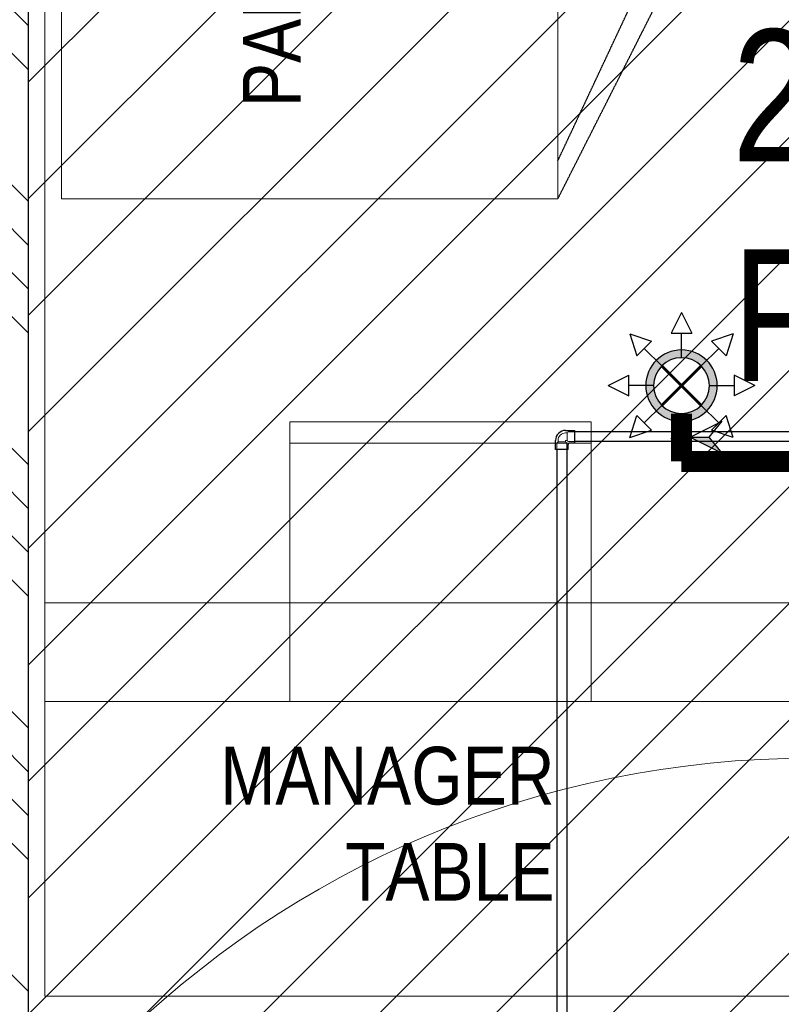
# Model space of a CAD drawing. Header units: millimetres. Extents: x -226731 to 126254, y -16359 to 60195.
# Tile 64 of 256: x -164022 to -162867, y 18782 to 20276. Entities that reach past the tile are written whole.
import ezdxf

# ---------------------------------------------------------------- set-up
doc = ezdxf.new("R2010")
doc.units = ezdxf.units.MM
doc.header["$LTSCALE"] = 0.1
doc.header["$MEASUREMENT"] = 0
for name, pattern in [('CENTER', [2, 1.25, -0.25, 0.25, -0.25]), ('CONTINOUS', [0, 0, 0]), ('HIDDEN', [0.375, 0.25, -0.125])]:
    doc.linetypes.add(name, pattern=pattern)
doc.layers.get('0').update_dxf_attribs({"lineweight": 5})
for name, color, linetype, lineweight in [('-P-Text', 7, 'Continuous', 18), ('0_CCE_ FF_SIDE WALL SPRINKLER', 6, 'Continuous', 0), ('0_CCE_FF_100 DIA PIPE', 11, 'Continuous', 0), ('DIM', 142, 'Continuous', 9), ('FIXTURES', 2, 'Continuous', 9), ('NPC-P-LEDGE WALL', 150, 'Continuous', 13), ('S2-Civil plan', 5, 'Continuous', 5), ('SPRINKLER COVERAGE AREA', 1, 'Continuous', 9), ('TEXT', 70, 'Continuous', 5), ('WALLS', 1, 'Continuous', 5)]:
    doc.layers.add(name, color=color, linetype=linetype, lineweight=lineweight)
for name, color, linetype in [('0_CCE_PL Domestic pipe', 5, 'DOMESTIC_LINE'), ('0_CCE_PL_WATER SUPPLY ARROW', 7, 'Continuous'), ('FIRE FIGHTING SERVICES', 5, 'Continuous'), ('FURN', 4, 'Continuous'), ('JMT-F-SPRINKLER', 50, 'Continuous'), ('NPC-P-Waste Water Pipe', 5, 'Continuous')]:
    doc.layers.add(name, color=color, linetype=linetype)
doc.styles.add('ARIAL', font='arial.ttf')
doc.styles.add('Dominos CV Raman - X base$0$50', font='arial.ttf', dxfattribs={"height": 75})
doc.styles.add('romance', font='romans.shx', dxfattribs={"width": 0.8})
doc.styles.get("Standard").update_dxf_attribs({"font": 'ARIALN.TTF'})
doc.linetypes.add('DOMESTIC_LINE', pattern='A,0.5,-0.2,["DWS",ARIAL,S=0.1,R=0,X=-0.1,Y=-0.05],-0.25', length=0.95)

# ---------------------------------------------------------------- blocks, each defined once
blk = doc.blocks.new('A$C280d5e04')
at = {"layer": 'FIXTURES', "color": 8}
blk.add_lwpolyline([(30.1, 24), (0, 24), (0, 0), (30.1, 0)], close=True, dxfattribs=at)
at = {"layer": 'FURN', "color": 8, "linetype": 'HIDDEN'}
for p, q in [((30.1, 2.312), (37.912, 18.97)), ((30.1, 0), (38.577, 16.765))]:
    blk.add_line(p, q, dxfattribs=at)
blk.add_arc((30.096, 15.411), 8.589, 9.06912, 89.97001, dxfattribs=at)
blk = doc.blocks.new('A$Cd6783724')
at = {"layer": 'FIXTURES', "color": 8}
blk.add_lwpolyline([(1.292, 0), (0, 0), (0, 18.28), (1.292, 18.28)], close=True, dxfattribs=at)
blk.add_lwpolyline([(16.97, 18.278), (16.97, 0), (1.292, 0), (1.292, 18.278), (16.97, 18.278)], dxfattribs=at)
blk = doc.blocks.new('G$CB144AF6C')
at = {"color": 8, "linetype": 'Continuous'}
for p, q in [((0, 17), (9.2, 17)), ((11.4, 15.3), (13.7, 15.3)), ((11.9, 29), (11.9, 19.8)), ((13.7, 17.5), (13.7, 15.3)), ((24.6, 17.4), (14.3, 17.4)), ((25.2, 17.5), (25.2, 15.3)), ((26.9, 29), (26.9, 19.8)), ((0, 2), (9.2, 2)), ((13.7, 3.8), (11.4, 3.8)), ((11.5, 14.7), (11.5, 4.4))]:
    blk.add_line(p, q, dxfattribs=at)
for centre, radius, start, end in [((9.2, 14.7), 2.34, 0, 90), ((14.3, 19.8), 2.34, 180, 270), ((13.7, 15.3), 11.5, 270, 0), ((24.6, 19.8), 2.34, 270, 0), ((9.2, 4.4), 2.34, 270, 0)]:
    blk.add_arc(centre, radius, start, end, dxfattribs=at)
at = {"layer": '0_CCE_PL Domestic pipe', "color": 30, "linetype": 'CONTINOUS', "lineweight": -3, "ltscale": 150, "true_color": 0xf8991e}
for p, q in [((0, 19.1), (0, 0)), ((7.6, 19.1), (0, 19.1)), ((9.9, 29), (29, 29)), ((9.9, 29), (9.9, 21.4)), ((29, 29), (29, 15.3)), ((13.7, 0), (0, 0))]:
    blk.add_line(p, q, dxfattribs=at)
for centre, radius in [((7.6, 21.4), 2.34), ((13.7, 15.3), 15.3)]:
    blk.add_arc(centre, radius, 270, 0, dxfattribs=at)
blk = doc.blocks.new('A$C57A56BFF')
at = {"color": 7}
for points in [[(-36.06, -0.03), (-4.65, 15.39)], [(-4.65, 15.39), (-17.28, -0.17)], [(-36.06, -0.03), (-17.28, -0.17)], [(-36.06, -0.03), (-4.88, -15.91)], [(-17.28, -0.17), (-4.88, -15.91)]]:
    blk.add_lwpolyline(points, dxfattribs=at)
blk.add_solid([(-17.28, -0.17), (-36.06, -0.03), (-4.65, 15.39)], dxfattribs=at)
blk = doc.blocks.new('A$C643D7E06')
at = {"layer": '0_CCE_PL Domestic pipe', "color": 30, "linetype": 'CONTINOUS', "lineweight": -3, "ltscale": 150, "true_color": 0xf8991e}
for p, q in [((7049.8, 8951, 0), (1670.9, 8951, 0)), ((7049.8, 8936, 0), (1670.9, 8936, 0)), ((1644, 8924.1, 0), (1644, 6544.7, 0)), ((1659, 8924.1, 0), (1659, 6544.7, 0))]:
    blk.add_line(p, q, dxfattribs=at)
at = {"layer": '0_CCE_PL_WATER SUPPLY ARROW', "linetype": 'ByBlock', "lineweight": -3, "ltscale": 150, "xscale": -1.54161176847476, "yscale": 1.54161176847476, "zscale": 1.54161176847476, "rotation": 179.5904531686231}
blk.add_blockref('A$C57A56BFF', (1901.7, 8942.3, -2.9), dxfattribs=at)
at = {"layer": 'NPC-P-LEDGE WALL', "rotation": 180}
blk.add_blockref('G$CB144AF6C', (1670.9, 8953, 0), dxfattribs=at)
blk = doc.blocks.new('A$C67E6678E')
at = {"layer": 'NPC-P-Waste Water Pipe', "true_color": 0xcd6928}
h = blk.add_hatch(dxfattribs=at)
h.set_pattern_fill('ANSI31', color=32, scale=1000)
h.set_pattern_definition([(45, (164851.16, -10699.63), (-88.38835, 88.38835), [])])
h.paths.add_polyline_path([(10643.2, 4336.7), (6342.1, 4336.7), (6342.1, 4814.1), (5642.5, 4814.1), (5642.5, 4508.5), (2241, 4508.5), (2241, 4950), (1634.9, 4950), (1634.9, 6045.3), (842.5, 6045.3), (842.5, 10025), (10643.2, 10025)])
at = {"layer": 'NPC-P-Waste Water Pipe', "color": 32, "true_color": 0xcd6928}
blk.add_lwpolyline([(10643.2, 4336.7), (6342.1, 4336.7), (6342.1, 4814.1), (5642.5, 4814.1), (5642.5, 4508.5), (2241, 4508.5), (2241, 4950), (1634.9, 4950), (1634.9, 6045.3), (842.5, 6045.3), (842.5, 10025), (10643.2, 10025)], close=True, dxfattribs=at)
at = {"layer": '-P-Text', "color": 0, "linetype": 'Continuous', "insert": (1909.8, 9561.1, 0), "char_height": 200, "width": 2435.176, "attachment_point": 1, "style": 'romance'}
blk.add_mtext('{\\fArial|b0|i0|c0|p34;250MM RAISED AREA\\PFROM SLAB LEVEL}', dxfattribs=at)
blk = doc.blocks.new('A$C2AD535C3')
at = {"layer": 'JMT-F-SPRINKLER'}
h = blk.add_hatch(color=1, dxfattribs=at)
edge = h.paths.add_edge_path()
edge.add_ellipse((0, 0), major_axis=(63.8, 63.8), ratio=1, start_angle=225, end_angle=405, ccw=False)
edge.add_ellipse((0, 0), major_axis=(63.8, 63.8), ratio=1, start_angle=45, end_angle=225, ccw=False)
edge = h.paths.add_edge_path(flags=16)
edge.add_ellipse((0, 0), major_axis=(-49.9, 49.9), ratio=1, start_angle=135, end_angle=315)
edge.add_ellipse((0, 0), major_axis=(-49.9, 49.9), ratio=1, start_angle=-45, end_angle=135)
at = {"layer": 'JMT-F-SPRINKLER', "color": 1}
for p, q in [((0, 185), (-26.1, 132.9)), ((0, 185), (26.1, 132.9)), ((-130.8, 130.8), (-112.5, 75.5)), ((-130.8, 130.8), (-75.5, 112.5)), ((26.1, 132.9), (-26.1, 132.9)), ((0, 70.5), (0, 132.9)), ((130.8, 130.8), (75.5, 112.5)), ((130.8, 130.8), (112.5, 75.5)), ((-75.5, 112.5), (-112.5, 75.5)), ((112.5, 75.5), (75.5, 112.5)), ((-49.9, 49.9), (-94, 94)), ((49.9, 49.9), (94, 94)), ((-185, 0), (-132.9, 26.1)), ((-132.9, 26.1), (-132.9, -26.1)), ((185, 0), (132.9, 26.1)), ((132.9, -26.1), (132.9, 26.1)), ((-185, 0), (-132.9, -26.1)), ((-70.5, 0), (-132.9, 0)), ((70.5, 0), (132.9, 0)), ((185, 0), (132.9, -26.1)), ((-49.9, -49.9), (-94, -94)), ((0, -70.5), (0, -132.9)), ((49.9, -49.9), (94, -94)), ((-130.8, -130.8), (-112.5, -75.5)), ((-75.5, -112.5), (-112.5, -75.5)), ((75.5, -112.5), (112.5, -75.5)), ((130.8, -130.8), (112.5, -75.5)), ((-130.8, -130.8), (-75.5, -112.5)), ((130.8, -130.8), (75.5, -112.5)), ((0, -185), (-26.1, -132.9)), ((-26.1, -132.9), (26.1, -132.9)), ((0, -185), (26.1, -132.9))]:
    blk.add_line(p, q, dxfattribs=at)
at = {"layer": 'JMT-F-SPRINKLER', "color": 1, "const_width": 7}
for points in [[(-49.9, -49.9), (49.9, 49.9)], [(-49.9, 49.9), (49.9, -49.9)]]:
    blk.add_lwpolyline(points, dxfattribs=at)
at = {"layer": 'JMT-F-SPRINKLER', "color": 1}
for radius in [90.2, 70.5]:
    blk.add_circle((0, 0), radius, dxfattribs=at)
at = {"layer": 'SPRINKLER COVERAGE AREA', "color": 1}
blk.add_circle((0, 0), 2500, dxfattribs=at)
blk = doc.blocks.new('G$C3584CA52')
at = {"layer": '0_CCE_FF_100 DIA PIPE', "color": 1, "linetype": 'CENTER', "ltscale": 5, "const_width": 32}
for points in [[(0, -1542.3), (0, -1615)], [(0, -1615), (8045.9, -1615)]]:
    blk.add_lwpolyline(points, dxfattribs=at)
at = {"layer": '0_CCE_ FF_SIDE WALL SPRINKLER', "color": 240, "xscale": -0.6, "yscale": 0.6, "zscale": 0.6}
for p in [(0, -1500), (196.9, -3565)]:
    blk.add_blockref('A$C2AD535C3', p, dxfattribs=at)

msp = doc.modelspace()

# ---------------------------------------------------------------- hatches: boundary and pattern name
at = {"layer": 'S2-Civil plan', "lineweight": 0}
h = msp.add_hatch(dxfattribs=at)
h.set_pattern_fill('ANSI34', color=8, scale=376.656735, angle=90)
h.set_pattern_definition([(135, (-23958, 0), (-199.7524, -199.7524), []), (135, (-23958, 66.58), (-199.7524, -199.7524), []), (135, (-23958, 133.17), (-199.7524, -199.7524), []), (135, (-23958, 199.75), (-199.7524, -199.7524), [])])
h.paths.add_polyline_path([(-164208.7, 10699.6), (-164008.7, 10699.6), (-164008.7, 20699.2), (-164208.7, 20699.2)])

# ---------------------------------------------------------------- linework, layer by layer
at = {"layer": 'DIM', "color": 8}
msp.add_line((-163983.8, 19241.2), (-162783.8, 19241.2), dxfattribs=at)
msp.add_lwpolyline([(-163983.8, 19391.2), (-162783.8, 19391.2), (-162783.8, 18794.5), (-163983.8, 18794.5)], close=True, dxfattribs=at)
at = {"layer": 'S2-Civil plan', "color": 8, "const_width": 2}
msp.add_lwpolyline([(-164008.7, 10499.6), (-164008.7, 20724.6), (-164208.7, 20724.6), (-164208.7, 10499.6)], close=True, dxfattribs=at)
at = {"layer": 'WALLS', "color": 8, "ltscale": 1.2}
msp.add_lwpolyline([(-163983.7, 10699.6), (-163983.7, 16594.9), (-162635.2, 16594.9), (-162635.2, 15774.6), (-163216.3, 15774.6), (-163216.3, 15624.6), (-162635.2, 15624.6), (-162635.2, 15033.1), (-162485.2, 15033.1), (-162485.2, 15083.1), (-162390.1, 15083.1), (-162390.1, 15233.1), (-162485.2, 15233.1), (-162485.2, 16744.9), (-163983.7, 16744.9), (-163983.7, 18644.5), (-162751.3, 18644.5), (-162751.3, 18794.5), (-163983.7, 18794.5), (-163983.7, 20724.6)], dxfattribs=at)

# ---------------------------------------------------------------- block references
at = {"layer": '0_CCE_PL Domestic pipe', "color": 0}
msp.add_blockref('A$C643D7E06', (-164851.2, 10699.6), dxfattribs=at)
at = {"layer": 'DIM', "color": 8, "xscale": 25, "yscale": 25, "zscale": 25}
msp.add_blockref('A$C280d5e04', (-163958.4, 20003.7), dxfattribs=at)
at = {"layer": 'DIM', "color": 8, "xscale": 25, "yscale": 25, "zscale": 25, "rotation": 270}
msp.add_blockref('A$Cd6783724', (-163612.2, 19665.5), dxfattribs=at)
at = {"layer": 'FIRE FIGHTING SERVICES'}
msp.add_blockref('G$C3584CA52', (-163018.3, 21220.5), dxfattribs=at)
at = {"layer": 'NPC-P-Waste Water Pipe', "color": 0}
msp.add_blockref('A$C67E6678E', (-164851.2, 10699.6), dxfattribs=at)

# ---------------------------------------------------------------- texts
at = {"layer": 'TEXT', "color": 8, "rotation": 90}
for s, insert, char_height, width, attachment_point in [('\\pi444.495;HAND WASH', (-163293.7, 15378.7), 100, 1570.504, 1), ('IT PANEL', (-163829.3, 20471.8, -8750), 87.5, 365.558, 3)]:
    msp.add_mtext(s, dxfattribs=dict(at, insert=insert, char_height=char_height, width=width, attachment_point=attachment_point))
at = {"layer": 'TEXT', "color": 8, "lineweight": 0, "ltscale": 100, "char_height": 75, "width": 199.215, "attachment_point": 1, "style": 'Dominos CV Raman - X base$0$50'}
for insert in [(-158157.4, 20125, 0), (-157426.3, 20110.6, 0)]:
    msp.add_mtext('\\pi-76.30502;EMPTY \\P\\pi-87.12528;DOUGH \\P\\pi-38.47248;TRAY', dxfattribs=dict(at, insert=insert))
at = {"layer": 'TEXT', "color": 8, "insert": (-163211, 19172.6), "char_height": 87.5, "width": 365.558, "attachment_point": 3}
msp.add_mtext('MANAGER TABLE', dxfattribs=at)

doc.saveas('drawing.dxf')
